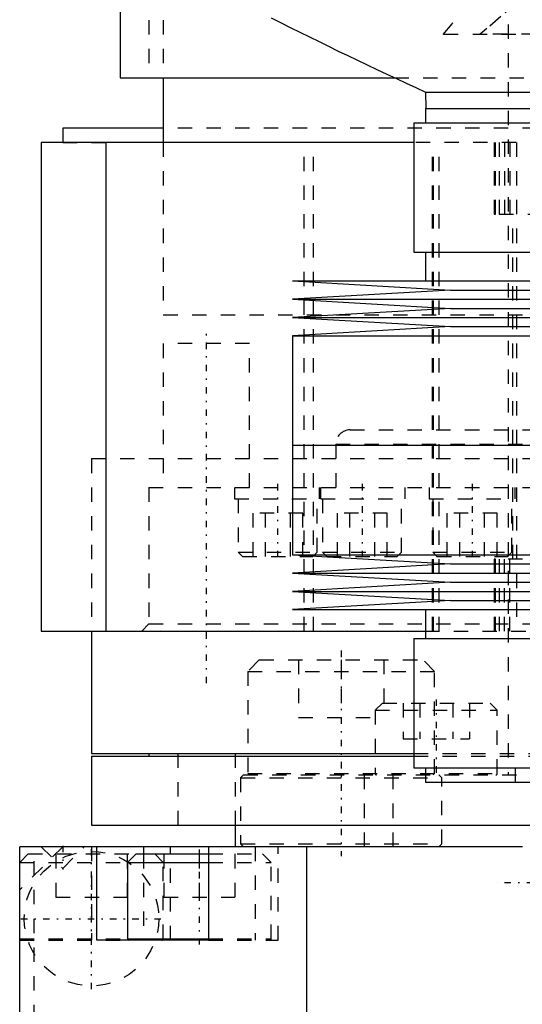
# Model space of a CAD drawing. Extents: x -70 to 72, y -1 to 596.
# Tile 2 of 14: x -50 to -15, y 118 to 187. Entities that reach past the tile are written whole.
import ezdxf

# ---------------------------------------------------------------- set-up
doc = ezdxf.new("R2010")
doc.units = 0
doc.linetypes.add('CENTER', pattern=[1.5, 0.45, -0.5, 0.05, -0.5])
doc.linetypes.add('DASHED', pattern=[2, 1, -1])
for name, color, linetype in [('AM_0', 7, 'CONTINUOUS'), ('AM_3', 7, 'DASHED'), ('AM_7', 7, 'CENTER')]:
    doc.layers.add(name, color=color, linetype=linetype)

msp = doc.modelspace()

# ---------------------------------------------------------------- linework, layer by layer
at = {"layer": 'AM_0', "color": 7, "linetype": 'CONTINUOUS'}
for p, q in [((-43, 199.5), (-43, 182.5)), ((-43, 182.5), (-23.911, 182.5)), ((-40, 182.5), (-40, 178)), ((-21.744, 181.5), (-21.724, 180.36)), ((-21.744, 181.5), (21.744, 181.5)), ((-21.75, 180.36), (-21.75, 179.36)), ((-21.75, 180.36), (21.75, 180.36)), ((-47, 179), (-47, 178)), ((-40.046, 179), (-47, 179)), ((-22.55, 179.36), (-22.55, 170.36)), ((-22.55, 179.36), (-7, 179.36)), ((-48.5, 178), (-48.5, 144)), ((-22.576, 178), (-48.5, 178)), ((-44, 178), (-44, 144)), ((-22.55, 170.36), (-7, 170.36)), ((-21.75, 170.36), (-21.75, 168.36)), ((-31, 168.36), (-20, 167.725)), ((-31, 168.36), (31, 168.36)), ((-20, 167.725), (-31, 167.09)), ((-20, 167.725), (20, 167.725)), ((-31, 167.09), (-20, 166.455)), ((-31, 167.09), (31, 167.09)), ((-20, 166.455), (-31, 165.82)), ((-20, 166.455), (20, 166.455)), ((-31, 165.82), (-20, 165.185)), ((-31, 165.82), (31, 165.82)), ((-20, 165.185), (-31, 164.55)), ((-20, 165.185), (20, 165.185)), ((-31, 164.55), (-31, 156.93)), ((-31, 164.55), (31, 164.55)), ((-31, 156.93), (31, 156.93)), ((-31, 156.93), (-31, 149.31)), ((-31, 156.93), (0, 156.93)), ((-31, 149.31), (-20, 148.675)), ((-31, 149.31), (31, 149.31)), ((-20, 148.675), (-31, 148.04)), ((-20, 148.675), (20, 148.675)), ((-31, 148.04), (-20, 147.405)), ((-31, 148.04), (31, 148.04)), ((-20, 147.405), (-31, 146.77)), ((-20, 147.405), (20, 147.405)), ((-31, 146.77), (-20, 146.135)), ((-31, 146.77), (31, 146.77)), ((-20, 146.135), (-31, 145.5)), ((-20, 146.135), (20, 146.135)), ((-31, 145.5), (31, 145.5)), ((-21.75, 145.5), (-21.75, 143.5)), ((-48.5, 144), (-21.776, 144)), ((-45, 144), (-45, 135.5)), ((-22.55, 143.5), (-22.55, 134.5)), ((-22.55, 143.5), (-7, 143.5)), ((-45, 135.5), (-22.575, 135.5)), ((-45, 135.3), (-45, 130.5)), ((-45, 135.3), (-22.575, 135.3)), ((-41, 135.5), (-41, 135.3)), ((-22.55, 134.5), (-7, 134.5)), ((-21.75, 134.5), (-21.75, 133.5)), ((-21.75, 133.5), (21.75, 133.5)), ((-45, 130.5), (-15.018, 130.5)), ((-35, 130.5), (-35, 129)), ((-50, 117), (-50, 129)), ((-15, 129), (-50, 129)), ((-44.639, 122.5), (-44.639, 129)), ((-41.389, 129), (-41.389, 128.5)), ((-36.861, 129), (-36.861, 122.5)), ((-30, 117), (-30, 129)), ((-41.9, 128.5), (-42.5, 127.9)), ((-41.9, 128.5), (-36.86, 128.5)), ((-42.5, 127.9), (-42.5, 122.6)), ((-42.5, 127.9), (-36.86, 127.9)), ((-36.861, 122.5), (-44.639, 122.5)), ((-42.5, 122.6), (-36.86, 122.6))]:
    msp.add_line(p, q, dxfattribs=at)
for centre, radius, start, end in [((105.055, 459.032), 305.126, 243.20409, 245.44524), ((-42.4, 122.6), 0.1, 180, 270)]:
    msp.add_arc(centre, radius, start, end, dxfattribs=at)
at = {"layer": 'AM_3', "color": 6, "linetype": 'DASHED'}
for p, q in [((-16, 394.2), (-16, 134)), ((-41, 190.5), (-41, 182.5)), ((-40, 190.5), (-40, 182.5)), ((20.535, 185.5), (-20.535, 185.5)), ((-17.937, 185.536), (-18.022, 185.5)), ((17.937, 185.536), (-17.937, 185.536)), ((-23.911, 182.5), (23.911, 182.5)), ((42.003, 179), (-40.046, 179)), ((-47, 178), (-44, 178)), ((-40, 178), (-40, 166)), ((-30.192, 144), (-30.192, 178)), ((-29.535, 144), (-29.535, 178)), ((22.57, 178), (-22.576, 178)), ((-21.26, 144), (-21.26, 178)), ((-21.202, 144), (-21.202, 178)), ((-20.806, 144), (-20.806, 178)), ((-16.975, 178), (-16.975, 173)), ((-16.936, 178), (-16.936, 173)), ((-16.881, 173), (-16.881, 178)), ((-16.614, 178), (-16.614, 173)), ((-16.253, 178), (-16.253, 173)), ((-15.887, 178), (-15.887, 173)), ((-15.422, 178), (-15.422, 144)), ((-16.975, 173), (-16.881, 173)), ((-16.614, 173), (17, 173)), ((-15.679, 149), (-15.679, 173)), ((-40, 166), (40, 166)), ((-40, 166), (0, 166)), ((-40, 164), (-40, 154)), ((-34, 164), (-40, 164)), ((-34, 154), (-34, 164)), ((-27, 158), (27, 158)), ((-28, 157), (-28, 154)), ((-28, 157), (28, 157)), ((-45, 156), (45, 156)), ((-45, 156), (-45, 144)), ((-45, 156), (45, 156)), ((-41, 154), (-41, 144.5)), ((-41, 154), (41, 154)), ((-35.043, 154), (-35.043, 153.2)), ((-29.163, 154), (-29.163, 153.2)), ((-29.043, 153.2), (-29.043, 154)), ((-23.163, 153.2), (-23.163, 154)), ((-21.5, 154), (-21.5, 153.2)), ((-15.5, 153.2), (-15.5, 154)), ((-35.043, 153.2), (-23.163, 153.2)), ((-34.793, 153.2), (-34.793, 149.5)), ((-29.293, 149.5), (-29.293, 153.2)), ((-28.913, 153.2), (-28.913, 149.5)), ((-23.413, 149.5), (-23.413, 153.2)), ((-21.5, 153.2), (-15.5, 153.2)), ((-21.25, 153.2), (-21.25, 149.5)), ((-15.75, 149.5), (-15.75, 153.2)), ((-33.754, 149.2), (-33.754, 152.2)), ((-30.289, 152.2), (-33.754, 152.2)), ((-32.887, 149.2), (-32.887, 152.2)), ((-31.155, 149.2), (-31.155, 152.2)), ((-30.289, 149.2), (-30.289, 152.2)), ((-27.884, 149.2), (-27.884, 152.2)), ((-24.42, 152.2), (-27.884, 152.2)), ((-27.018, 149.2), (-27.018, 152.2)), ((-25.286, 149.2), (-25.286, 152.2)), ((-24.42, 149.2), (-24.42, 152.2)), ((-20.232, 149.2), (-20.232, 152.2)), ((-16.768, 152.2), (-20.232, 152.2)), ((-19.366, 149.2), (-19.366, 152.2)), ((-17.634, 149.2), (-17.634, 152.2)), ((-16.768, 149.2), (-16.768, 152.2)), ((-34.793, 149.5), (-34.493, 149.2)), ((-34.793, 149.5), (-29.293, 149.5)), ((-29.593, 149.2), (-29.293, 149.5)), ((-28.913, 149.5), (-28.613, 149.2)), ((-28.913, 149.5), (-23.413, 149.5)), ((-23.713, 149.2), (-23.413, 149.5)), ((-21.25, 149.5), (-20.95, 149.2)), ((-21.25, 149.5), (-15.75, 149.5)), ((-16.05, 149.2), (-15.75, 149.5)), ((-34.493, 149.2), (-29.593, 149.2)), ((-28.613, 149.2), (-23.713, 149.2)), ((-20.95, 149.2), (-16.05, 149.2)), ((-16.881, 149), (-16.975, 149)), ((-16.975, 149), (-16.975, 144)), ((-16.936, 144), (-16.936, 149)), ((-16.881, 144), (-16.881, 149)), ((-16.614, 149), (-16.614, 144)), ((17, 149), (-16.614, 149)), ((-16.253, 144), (-16.253, 149)), ((-15.887, 144), (-15.887, 149)), ((-41, 144.5), (-41.5, 144)), ((-41, 144.5), (41, 144.5)), ((-21.776, 144), (21.752, 144)), ((-33.317, 142), (-34.117, 141.2)), ((-33.317, 142), (-21.917, 142)), ((-30.592, 142), (-30.592, 138)), ((-27.617, 142), (-27.617, 138)), ((-24.642, 142), (-24.642, 138)), ((-21.117, 141.2), (-21.917, 142)), ((-34.117, 141.2), (-34.117, 134.1)), ((-34.117, 141.2), (-21.117, 141.2)), ((-21.117, 134.1), (-21.117, 141.2)), ((-24.75, 139), (-25.25, 138.5)), ((-25.25, 138.5), (-25.25, 134.1)), ((-25.25, 138.5), (-16.75, 138.5)), ((-24.75, 139), (-17.25, 139)), ((-23.309, 139), (-23.309, 136.5)), ((-22.155, 139), (-22.155, 136.5)), ((-19.845, 139), (-19.845, 136.5)), ((-18.691, 139), (-18.691, 136.5)), ((-16.75, 138.5), (-17.25, 139)), ((-16.75, 134.1), (-16.75, 138.5)), ((-30.592, 138), (-24.642, 138)), ((-23.309, 136.5), (-18.691, 136.5)), ((-39, 135.5), (-39, 130.5)), ((-35, 135.5), (-35, 130.5)), ((-22.575, 135.5), (22.575, 135.5)), ((-22.575, 135.3), (22.575, 135.3)), ((-15.5, 134.5), (-15.5, 133.5)), ((-34.417, 134), (-34.617, 133.8)), ((-34.617, 133.8), (-34.617, 129.2)), ((-34.617, 133.8), (-20.617, 133.8)), ((-34.417, 134), (34.417, 134)), ((-34.117, 134.1), (-34.017, 134)), ((-34.117, 134.1), (-16.75, 134.1)), ((-26, 129), (-26, 134)), ((-24, 129), (-24, 134)), ((-21.217, 134), (-21.117, 134.1)), ((-20.617, 133.8), (-20.817, 134)), ((-20.617, 129.2), (-20.617, 133.8)), ((-15.018, 130.5), (15.018, 130.5)), ((-47, 129), (-50, 126)), ((-49, 117), (-49, 129)), ((-48.5, 129), (-47, 127.5)), ((-47, 127.5), (-45.5, 129)), ((-45, 129), (-45, 122.5)), ((-39.5, 122.5), (-39.5, 129)), ((-34.617, 129.2), (-34.417, 129)), ((-34.617, 129.2), (-20.617, 129.2)), ((-33.611, 129), (-33.611, 122.5)), ((-32, 122.5), (-32, 129)), ((-20.817, 129), (-20.617, 129.2)), ((-49.4, 128.5), (-50, 127.9)), ((-49.4, 128.5), (-41.9, 128.5)), ((-47.475, 128.5), (-47.475, 125.5)), ((-42.525, 128.5), (-42.525, 125.5)), ((-41.389, 128.5), (-41.389, 122.5)), ((-40, 127.9), (-40.6, 128.5)), ((-39.975, 128.5), (-39.975, 125.5)), ((-37.5, 128.5), (-37.5, 125.5)), ((-36.86, 128.5), (-33.1, 128.5)), ((-35.025, 128.5), (-35.025, 125.5)), ((-32.5, 127.9), (-33.1, 128.5)), ((-50, 127.9), (-42.5, 127.9)), ((-40, 122.6), (-40, 127.9)), ((-36.86, 127.9), (-32.5, 127.9)), ((-32.5, 122.6), (-32.5, 127.9)), ((-47.475, 125.5), (-42.525, 125.5)), ((-39.975, 125.5), (-35.025, 125.5)), ((-50, 122.6), (-42.5, 122.6)), ((-50, 122.5), (-42.4, 122.5)), ((-36.861, 122.5), (-32, 122.5)), ((-36.86, 122.6), (-32.5, 122.6))]:
    msp.add_line(p, q, dxfattribs=at)
for points in [[(-16.842, 190.893, 0), (-17.444, 189.861, 0), (-18.669, 187.933, 0), (-19.911, 186.238, 0), (-20.535, 185.5, 0)], [(-14.906, 188.204, 0), (-15.464, 187.688, 0), (-16.51, 186.746, 0), (-17.478, 185.914, 0), (-17.937, 185.536, 0)]]:
    msp.add_polyline3d(points, dxfattribs=at)
msp.add_circle((-45, 124), 4.681, dxfattribs=at)
for centre, radius, start, end in [((-27, 157), 1, 90, 180), ((-25.15, 134.1), 0.1, 180, 270), ((-16.85, 134.1), 0.1, 270, 0), ((-49.9, 122.6), 0.1, 180, 270), ((-40.1, 122.6), 0.1, 270, 0), ((-32.6, 122.6), 0.1, 270, 0)]:
    msp.add_arc(centre, radius, start, end, dxfattribs=at)
at = {"layer": 'AM_7', "color": 4, "linetype": 'CENTER'}
for p, q in [((-37, 140.375), (-37, 165.125)), ((-32.043, 154.24), (-32.043, 148.96)), ((-26.163, 154.24), (-26.163, 148.96)), ((-18.5, 154.24), (-18.5, 148.96)), ((-27.617, 142.65), (-27.617, 128.35)), ((-21, 139.25), (-21, 133.75)), ((-47, 129.075), (-47, 127.425)), ((-45, 119.085), (-45, 128.915)), ((-37.5, 128.8), (-37.5, 122.2)), ((9, 126.5), (-16.75, 126.5)), ((-49.915, 124), (-40.085, 124))]:
    msp.add_line(p, q, dxfattribs=at)

doc.saveas('drawing.dxf')
